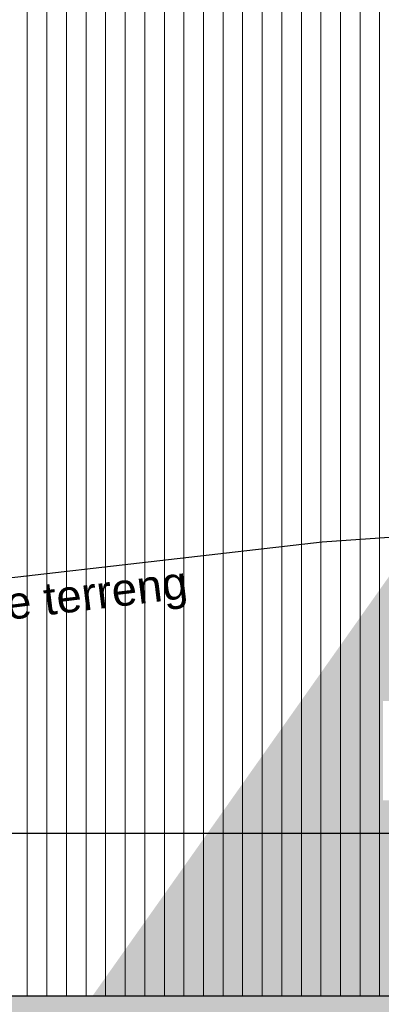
# Model space of a CAD drawing. Header units: millimetres. Extents: x 45224 to 83436, y 34576 to 50300.
# Tile 16 of 27: x 68237 to 70454, y 37750 to 43787. Entities that reach past the tile are written whole.
import ezdxf

# ---------------------------------------------------------------- set-up
doc = ezdxf.new("R2010")
doc.units = ezdxf.units.MM
doc.header["$LTSCALE"] = 0.5
doc.header["$MEASUREMENT"] = 0
doc.linetypes.add('PLINE', pattern=[0])
for name, color, linetype in [('0(Nye konstruksjoner)', 7, 'Continuous'), ('23-- Yttervegger(Nye konstruksjoner)', 7, 'Continuous'), ('25-- Dekker(Nye konstruksjoner)', 7, 'Continuous'), ('71-- Bearbeidet terreng(Nye konstruksjoner)', 7, 'Continuous'), ('832- Tekst bygning(Nye konstruksjoner)', 7, 'Continuous')]:
    doc.layers.add(name, color=color, linetype=linetype)
doc.layers.add('235- Utvendig kledning og overflate(Nye konstruksjoner)', color=7, linetype='Continuous', lineweight=0)
doc.styles.add('GENERATED_STYLE_2', font='arial.ttf')

# ---------------------------------------------------------------- blocks, each defined once
blk = doc.blocks.new('*X4', base_point=(6224918.5, 0))
at = {"layer": '235- Utvendig kledning og overflate(Nye konstruksjoner)', "linetype": 'PLINE'}
for p, q in [((68283.6, 41300), (68283.6, 40002.7)), ((68283.6, 40000), (68283.6, 41300)), ((68403.6, 41300), (68403.6, 40002.7)), ((68403.6, 40000), (68403.6, 41300)), ((68523.6, 41300), (68523.6, 40002.7)), ((68523.6, 40000), (68523.6, 41300)), ((68643.6, 41300), (68643.6, 40002.7)), ((68643.6, 40000), (68643.6, 41300)), ((68763.7, 41300), (68763.7, 40002.7)), ((68763.7, 40000), (68763.7, 41300)), ((68883.7, 41300), (68883.7, 40002.7)), ((68883.7, 40000), (68883.7, 41300)), ((69003.7, 41300), (69003.7, 40002.7)), ((69003.7, 40000), (69003.7, 41300)), ((69123.8, 41300), (69123.8, 40002.7)), ((69123.8, 40000), (69123.8, 41300)), ((69243.8, 41300), (69243.8, 40002.7)), ((69243.8, 40000), (69243.8, 41300)), ((69363.8, 41300), (69363.8, 40002.7)), ((69363.8, 40000), (69363.8, 41300)), ((69483.9, 41300), (69483.9, 40002.7)), ((69483.9, 40000), (69483.9, 41300)), ((69603.9, 41300), (69603.9, 40002.7)), ((69603.9, 40000), (69603.9, 41300)), ((69723.9, 41300), (69723.9, 40002.7)), ((69723.9, 40000), (69723.9, 41300)), ((69844, 41300), (69844, 40002.7)), ((69844, 40000), (69844, 41300)), ((69964, 41300), (69964, 40002.7)), ((69964, 40000), (69964, 41300)), ((70084, 41300), (70084, 40002.7)), ((70084, 40000), (70084, 41300)), ((70204.1, 41300), (70204.1, 40002.7)), ((70204.1, 40000), (70204.1, 41300)), ((70324.1, 41300), (70324.1, 40002.7)), ((70324.1, 40000), (70324.1, 41300)), ((70444.1, 41300), (70444.1, 40002.7)), ((70444.1, 40000), (70444.1, 41300)), ((68283.6, 40002.7), (68283.6, 37800)), ((68283.6, 37800), (68283.6, 40000)), ((68403.6, 40002.7), (68403.6, 37800)), ((68403.6, 37800), (68403.6, 40000)), ((68523.6, 40002.7), (68523.6, 37800)), ((68523.6, 37800), (68523.6, 40000)), ((68643.6, 40002.7), (68643.6, 37800)), ((68643.6, 37800), (68643.6, 40000)), ((68763.7, 40002.7), (68763.7, 37800)), ((68763.7, 37800), (68763.7, 40000)), ((68883.7, 40002.7), (68883.7, 37800)), ((68883.7, 37800), (68883.7, 40000)), ((69003.7, 40002.7), (69003.7, 37800)), ((69003.7, 37800), (69003.7, 40000)), ((69123.8, 40002.7), (69123.8, 37800)), ((69123.8, 37800), (69123.8, 40000)), ((69243.8, 40002.7), (69243.8, 37800)), ((69243.8, 37800), (69243.8, 40000)), ((69363.8, 40002.7), (69363.8, 37800)), ((69363.8, 37800), (69363.8, 40000)), ((69483.9, 40002.7), (69483.9, 37800)), ((69483.9, 37800), (69483.9, 40000)), ((69603.9, 40002.7), (69603.9, 37800)), ((69603.9, 37800), (69603.9, 40000)), ((69723.9, 40002.7), (69723.9, 37800)), ((69723.9, 37800), (69723.9, 40000)), ((69844, 40002.7), (69844, 37800)), ((69844, 37800), (69844, 40000)), ((69964, 40002.7), (69964, 37800)), ((69964, 37800), (69964, 40000)), ((70084, 40002.7), (70084, 37800)), ((70084, 37800), (70084, 40000)), ((70204.1, 40002.7), (70204.1, 37800)), ((70204.1, 37800), (70204.1, 40000)), ((70324.1, 40002.7), (70324.1, 37800)), ((70324.1, 37800), (70324.1, 40000)), ((70444.1, 40002.7), (70444.1, 37800)), ((70444.1, 37800), (70444.1, 40000))]:
    blk.add_line(p, q, dxfattribs=at)
blk = doc.blocks.new('*X29', base_point=(6224918.5, 0))
at = {"layer": '235- Utvendig kledning og overflate(Nye konstruksjoner)', "linetype": 'PLINE'}
for p, q in [((68283.6, 44002.7), (68283.6, 41300)), ((68283.6, 41300), (68283.6, 44000)), ((68403.6, 44002.7), (68403.6, 41300)), ((68403.6, 41300), (68403.6, 44000)), ((68523.6, 44002.7), (68523.6, 41300)), ((68523.6, 41300), (68523.6, 44000)), ((68643.6, 44002.7), (68643.6, 41300)), ((68643.6, 41300), (68643.6, 44000)), ((68763.7, 44002.7), (68763.7, 41300)), ((68763.7, 41300), (68763.7, 44000)), ((68883.7, 44002.7), (68883.7, 41300)), ((68883.7, 41300), (68883.7, 44000)), ((69003.7, 44002.7), (69003.7, 41300)), ((69003.7, 41300), (69003.7, 44000)), ((69123.8, 44002.7), (69123.8, 41300)), ((69123.8, 41300), (69123.8, 44000)), ((69243.8, 44002.7), (69243.8, 41300)), ((69243.8, 41300), (69243.8, 44000)), ((69363.8, 44002.7), (69363.8, 41300)), ((69363.8, 41300), (69363.8, 44000)), ((69483.9, 44002.7), (69483.9, 41300)), ((69483.9, 41300), (69483.9, 44000)), ((69603.9, 44002.7), (69603.9, 41300)), ((69603.9, 41300), (69603.9, 44000)), ((69723.9, 44002.7), (69723.9, 41300)), ((69723.9, 41300), (69723.9, 44000)), ((69844, 44002.7), (69844, 41300)), ((69844, 41300), (69844, 44000)), ((69964, 44002.7), (69964, 41300)), ((69964, 41300), (69964, 44000)), ((70084, 44002.7), (70084, 41300)), ((70084, 41300), (70084, 44000)), ((70204.1, 44002.7), (70204.1, 41300)), ((70204.1, 41300), (70204.1, 44000)), ((70324.1, 44002.7), (70324.1, 41300)), ((70324.1, 41300), (70324.1, 44000)), ((70444.1, 44002.7), (70444.1, 41300)), ((70444.1, 41300), (70444.1, 44000))]:
    blk.add_line(p, q, dxfattribs=at)

msp = doc.modelspace()

# ---------------------------------------------------------------- hatches: boundary and pattern name
at = {"layer": '23-- Yttervegger(Nye konstruksjoner)', "linetype": 'Continuous'}
h = msp.add_hatch(color=256, dxfattribs=at)
h.paths.add_polyline_path([(68682.3, 37800), (74303.3, 37800), (74303.3, 41080), (74267.3, 41080), (74267.3, 40800), (74217.3, 40800), (74217.3, 41080), (74167.3, 41080), (74167.3, 40800), (74117.3, 40800), (74117.3, 41080), (74067.3, 41080), (74067.3, 40800), (74017.3, 40800), (74017.3, 41080), (73976.3, 41080), (73976.3, 40800), (73876.3, 40800), (73876.3, 41080), (73845.3, 41080), (73845.3, 40800), (73795.3, 40800), (73795.3, 41080), (73745.3, 41080), (73745.3, 40800), (73695.3, 40800), (73695.3, 41080), (73645.3, 41080), (73645.3, 40800), (73595.3, 40800), (73595.3, 41080), (73545.3, 41080), (73545.3, 40800), (73495.3, 40800), (73495.3, 41080), (73445.3, 41080), (73445.3, 40800), (73395.3, 40800), (73395.3, 41080), (73345.3, 41080), (73345.3, 40800), (73295.3, 40800), (73295.3, 41080), (73245.3, 41080), (73245.3, 40800), (73195.3, 40800), (73195.3, 41080), (73145.3, 41080), (73145.3, 40800), (73095.3, 40800), (73095.3, 41080), (73045.3, 41080), (73045.3, 40800), (72995.3, 40800), (72995.3, 41080), (72945.3, 41080), (72945.3, 40800), (72895.3, 40800), (72895.3, 41080), (72845.3, 41080), (72845.3, 40800), (72795.3, 40800), (72795.3, 41080), (72745.3, 41080), (72745.3, 40800), (72695.3, 40800), (72695.3, 41080), (72645.3, 41080), (72645.3, 40800), (72595.3, 40800), (72595.3, 41080), (72545.3, 41080), (72545.3, 40800), (72495.3, 40800), (72495.3, 41080), (72445.3, 41080), (72445.3, 40800), (72395.3, 40800), (72395.3, 41080), (72345.3, 41080), (72345.3, 40800), (72295.3, 40800), (72295.3, 41080), (72245.3, 41080), (72245.3, 40800), (72195.3, 40800), (72195.3, 41080), (72145.3, 41080), (72145.3, 40800), (72095.3, 40800), (72095.3, 41080), (72045.3, 41080), (72045.3, 40800), (71995.3, 40800), (71995.3, 41080), (71964.2, 41080), (71964.2, 40800), (71864.2, 40800), (71864.2, 41300), (71157.1, 41300)])
h.paths.add_polyline_path([(70464.6, 39610), (71574.6, 39610), (71574.6, 39000), (70464.6, 39000)], flags=0)
at = {"layer": '25-- Dekker(Nye konstruksjoner)', "linetype": 'Continuous'}
msp.add_hatch(color=256, dxfattribs=at).paths.add_polyline_path([(64293.2, 37700), (74085.3, 37700), (74085.3, 37800), (64293.2, 37800)])

# ---------------------------------------------------------------- linework, layer by layer
at = {"layer": '0(Nye konstruksjoner)', "linetype": 'PLINE', "flags": 128}
msp.add_lwpolyline([(45226.6, 37680), (64045.6, 37680), (64045.6, 38800), (71854.2, 38800), (71890.2, 38809.5), (72286.4, 39180.9), (73241.2, 40464.5), (73802.1, 40908.7), (74343.1, 41078.3), (79481.3, 41080), (79581.3, 40981.3), (80253.9, 40722.5), (80934.3, 40737.2), (82364.3, 40880), (83122.5, 40818.8), (83422.3, 40700), (83422.3, 38800), (83422.3, 36142.8), (45226.6, 36142.8)], close=True, dxfattribs=at)
at = {"layer": '23-- Yttervegger(Nye konstruksjoner)', "linetype": 'PLINE'}
msp.add_line((74303.3, 37800), (64075.2, 37800), dxfattribs=at)
at = {"layer": '71-- Bearbeidet terreng(Nye konstruksjoner)', "linetype": 'PLINE'}
for p, q in [((71399.8, 40677), (70091.3, 40583.3)), ((70091.3, 40583.3), (67637.3, 40301.5))]:
    msp.add_line(p, q, dxfattribs=at)

# ---------------------------------------------------------------- block references
at = {"layer": '23-- Yttervegger(Nye konstruksjoner)'}
for name in ['*X29', '*X4']:
    msp.add_blockref(name, (6224918.5, 0), dxfattribs=at)

# ---------------------------------------------------------------- texts
at = {"layer": '832- Tekst bygning(Nye konstruksjoner)', "linetype": 'Continuous', "insert": (69250.3, 40440.3), "char_height": 200, "attachment_point": 3, "rotation": 6.95858, "style": 'GENERATED_STYLE_2'}
msp.add_mtext('\\A1;{\\pqr;\\fArial|b0|i0|c0|p0;\\W1.000000;Eksisterende terreng}', dxfattribs=at)

doc.saveas('drawing.dxf')
